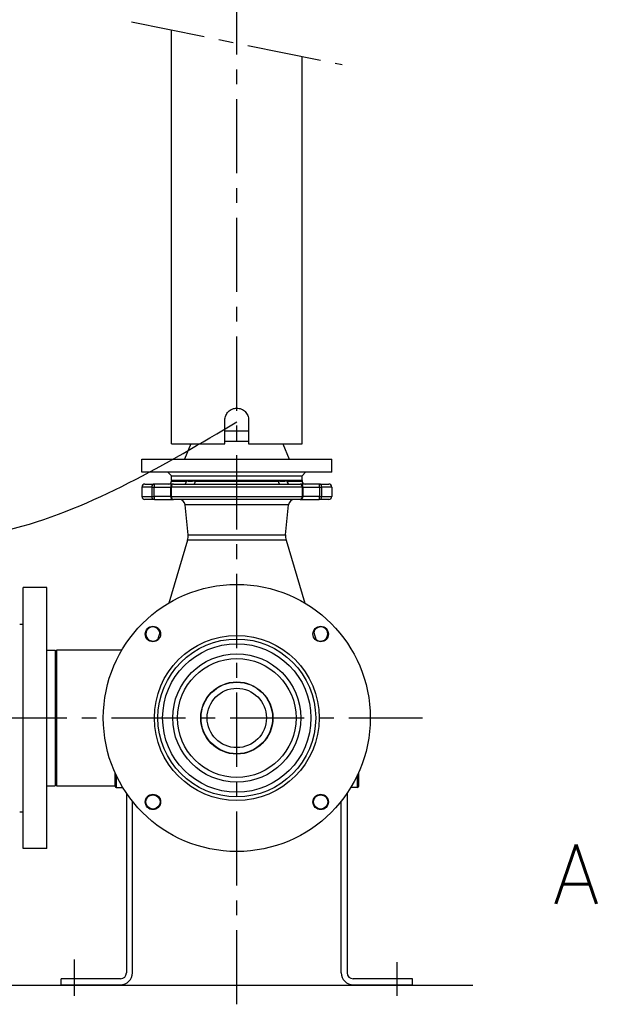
# Model space of a CAD drawing. Header units: millimetres. Extents: x 0 to 5940, y 0 to 4200.
# Tile 37 of 55: x 1237 to 1728, y 2825 to 3654. Entities that reach past the tile are written whole.
import ezdxf

# ---------------------------------------------------------------- set-up
doc = ezdxf.new("R2010")
doc.units = ezdxf.units.MM
doc.header["$LTSCALE"] = 50
doc.linetypes.add('MITTE', pattern=[2, 1.25, -0.25, 0.25, -0.25])
for name, color, linetype in [('02-LINIE-035', 2, 'CONTINUOUS'), ('03-LINIE-050', 3, 'CONTINUOUS'), ('05-ACHSE', 1, 'MITTE'), ('12-TEXT-050', 3, 'CONTINUOUS')]:
    doc.layers.add(name, color=color, linetype=linetype)
doc.styles.add('ACA_NORM', font='ROMANS.SHX')

msp = doc.modelspace()

# ---------------------------------------------------------------- linework, layer by layer
at = {"layer": '02-LINIE-035'}
for p, q in [((1365.03, 3296.78), (1365.03, 3645.26)), ((1475.03, 3296.78), (1475.03, 3622.96)), ((1410.03, 3296.78), (1410.03, 3316.78)), ((1430.03, 3316.78), (1430.03, 3296.78)), ((1410.03, 3307.78), (1430.03, 3307.78)), ((1410.03, 3307.78), (1430.03, 3307.78)), ((1365.03, 3296.78), (1410.03, 3296.78)), ((1381.19, 3296.78), (1376.03, 3283.78)), ((1430.03, 3298.78), (1410.03, 3298.78)), ((1430.03, 3296.78), (1475.03, 3296.78)), ((1458.87, 3296.78), (1464.03, 3283.78)), ((1340.03, 3283.78), (1500.03, 3283.78)), ((1340.03, 3272.78), (1340.03, 3283.78)), ((1500.03, 3272.78), (1500.03, 3283.78)), ((1500.03, 3272.78), (1340.03, 3272.78)), ((1365.03, 3269.78), (1362.03, 3272.78)), ((1365.03, 3269.78), (1475.03, 3269.78)), ((1365.03, 3265.78), (1365.03, 3269.78)), ((1365.03, 3269.78), (1475.03, 3269.78)), ((1475.03, 3269.78), (1478.03, 3272.78)), ((1475.03, 3265.78), (1475.03, 3269.78)), ((1348.33, 3260.28), (1340.03, 3260.28)), ((1340.03, 3260.28), (1340.03, 3252.28)), ((1342.53, 3262.78), (1350.57, 3262.78)), ((1348.33, 3260.28), (1350.35, 3260.28)), ((1348.33, 3260.28), (1348.33, 3252.28)), ((1350.35, 3260.28), (1364.11, 3260.28)), ((1350.35, 3252.28), (1350.35, 3260.28)), ((1366.61, 3262.78), (1350.57, 3262.78)), ((1364.11, 3260.28), (1364.89, 3260.28)), ((1364.11, 3260.28), (1364.11, 3252.28)), ((1475.17, 3260.28), (1364.89, 3260.28)), ((1364.89, 3252.28), (1364.89, 3260.28)), ((1365.03, 3265.78), (1475.03, 3265.78)), ((1475.03, 3265.78), (1365.03, 3265.78)), ((1365.03, 3265.78), (1365.03, 3265.28)), ((1365.03, 3265.28), (1377.61, 3265.28)), ((1366.61, 3262.78), (1473.45, 3262.78)), ((1385.02, 3265.28), (1455.04, 3265.28)), ((1462.45, 3265.28), (1475.03, 3265.28)), ((1489.49, 3262.78), (1473.45, 3262.78)), ((1475.03, 3265.78), (1475.03, 3265.28)), ((1475.17, 3260.28), (1475.95, 3260.28)), ((1475.17, 3260.28), (1475.17, 3252.28)), ((1475.95, 3260.28), (1489.71, 3260.28)), ((1475.95, 3252.28), (1475.95, 3260.28)), ((1489.49, 3262.78), (1497.53, 3262.78)), ((1489.71, 3260.28), (1491.73, 3260.28)), ((1489.71, 3260.28), (1489.71, 3252.28)), ((1500.03, 3260.28), (1491.73, 3260.28)), ((1491.73, 3252.28), (1491.73, 3260.28)), ((1500.03, 3260.28), (1500.03, 3252.28)), ((1340.03, 3252.28), (1348.33, 3252.28)), ((1348.33, 3252.28), (1350.35, 3252.28)), ((1364.11, 3252.28), (1350.35, 3252.28)), ((1364.11, 3252.28), (1364.89, 3252.28)), ((1364.89, 3252.28), (1475.17, 3252.28)), ((1475.17, 3252.28), (1475.95, 3252.28)), ((1489.71, 3252.28), (1475.95, 3252.28)), ((1489.71, 3252.28), (1491.73, 3252.28)), ((1491.73, 3252.28), (1500.03, 3252.28)), ((1350.57, 3249.78), (1342.53, 3249.78)), ((1350.57, 3249.78), (1366.61, 3249.78)), ((1473.45, 3249.78), (1366.61, 3249.78)), ((1463.59, 3245.27), (1376.47, 3245.27)), ((1378.95, 3220.14), (1376.47, 3245.27)), ((1461.11, 3220.14), (1463.59, 3245.27)), ((1473.45, 3249.78), (1489.49, 3249.78)), ((1497.53, 3249.78), (1489.49, 3249.78)), ((1378.95, 3220.14), (1461.11, 3220.14)), ((1378.5, 3215.52), (1362.61, 3162.53)), ((1461.56, 3215.52), (1378.5, 3215.52)), ((1461.56, 3215.52), (1477.44, 3162.53)), ((1240.03, 2955.78), (1240.03, 3175.78)), ((1260.03, 3175.78), (1240.03, 3175.78)), ((1260.03, 2955.78), (1260.03, 3175.78)), ((1237.03, 3144.78), (1240.03, 3144.78)), ((1355.45, 3138.64), (1353.26, 3131.33)), ((1484.6, 3138.64), (1486.8, 3131.33)), ((1260.03, 3122.93), (1267.03, 3122.93)), ((1267.03, 3122.93), (1267.03, 3008.63)), ((1268.03, 3122.93), (1268.03, 3008.63)), ((1323.13, 3122.93), (1268.03, 3122.93)), ((1317.43, 3008.08), (1317.43, 3019.48)), ((1522.63, 3019.48), (1522.63, 3008.08)), ((1318.23, 3017.9), (1318.23, 3007.28)), ((1521.83, 3007.28), (1521.83, 3017.9)), ((1260.03, 3008.63), (1267.03, 3008.63)), ((1268.03, 3008.63), (1317.43, 3008.63)), ((1318.23, 3007.28), (1323.94, 3007.28)), ((1327.03, 3002.48), (1327.03, 2851.09)), ((1513.03, 3002.48), (1513.03, 2851.09)), ((1521.83, 3007.28), (1516.12, 3007.28)), ((1332.03, 2851.09), (1332.03, 2995.7)), ((1508.03, 2851.09), (1508.03, 2995.7)), ((1237.03, 2986.78), (1240.03, 2986.78)), ((1260.03, 2955.78), (1240.03, 2955.78)), ((1322.03, 2846.09), (1272.03, 2846.09)), ((1272.03, 2841.09), (1272.03, 2846.09)), ((1568.03, 2846.09), (1518.03, 2846.09)), ((1568.03, 2841.09), (1568.03, 2846.09)), ((1272.03, 2841.09), (1322.03, 2841.09)), ((1518.03, 2841.09), (1568.03, 2841.09))]:
    msp.add_line(p, q, dxfattribs=at)
for centre, radius in [((1420.03, 3065.78), 112.5), ((1349.32, 3136.5), 6.5), ((1420.03, 3065.78), 69.5), ((1490.74, 3136.5), 6.5), ((1420.03, 3065.78), 66.5), ((1420.03, 3065.78), 62.5), ((1420.03, 3065.78), 54), ((1420.03, 3065.78), 50), ((1420.03, 3065.78), 30.4), ((1420.03, 3065.78), 30.15), ((1420.03, 3065.78), 25), ((1349.32, 2995.07), 6.5), ((1349.32, 2995.07), 6), ((1490.74, 2995.07), 6.5), ((1490.74, 2995.07), 6)]:
    msp.add_circle(centre, radius, dxfattribs=at)
for centre, radius, start, end in [((1342.53, 3260.28), 2.5, 90, 180), ((1362.53, 3265.28), 2.5, 270, 0), ((1366.61, 3260.28), 2.5, 90, 180), ((1473.45, 3260.28), 2.5, 0, 90), ((1477.53, 3265.28), 2.5, 180, 270), ((1497.53, 3260.28), 2.5, 0, 90), ((1342.53, 3252.28), 2.5, 180, 270), ((1366.61, 3252.28), 2.5, 180, 270), ((1473.45, 3252.28), 2.5, 270, 0), ((1497.53, 3252.28), 2.5, 270, 0), ((1371.5, 3244.78), 5, 5.61894, 90), ((1468.56, 3244.78), 5, 90, 174.38106), ((1367, 3218.96), 12, 343.31337, 5.61894), ((1473.05, 3218.96), 12, 174.38106, 196.68663), ((1349.32, 3136.5), 6, 12.06181, 314.56494), ((1490.74, 3136.5), 6, 225.43506, 167.93819), ((1318.23, 3019.48), 0.8, 170.64964, 180), ((1521.83, 3019.48), 0.8, 0, 9.35036), ((1318.23, 3008.08), 0.8, 180, 270), ((1521.83, 3008.08), 0.8, 270, 0), ((1322.03, 2851.09), 10, 270, 0), ((1322.03, 2851.09), 5, 270, 0), ((1518.03, 2851.09), 10, 180, 270), ((1518.03, 2851.09), 5, 180, 270)]:
    msp.add_arc(centre, radius, start, end, dxfattribs=at)
for centre, major_axis, ratio, start_param, end_param in [((1350.57, 3260.28), (0, 2.5), 0.896285, 0, 1.570796), ((1350.57, 3260.28), (0, 2.5), 0.087156, 0, 1.570796), ((1366.61, 3260.28), (0, 2.5), 0.689252, 0, 1.570796), ((1375.68, 3265.28), (0, -2.5), 0.771256, 0, 1.570796), ((1383.43, 3265.28), (0, -2.5), 0.636525, 0, 1.570796), ((1456.63, 3265.28), (0, -2.5), 0.636525, 4.712389, 6.283185), ((1464.38, 3265.28), (0, -2.5), 0.771256, 4.712389, 6.283185), ((1473.45, 3260.28), (0, 2.5), 0.689252, 4.712389, 6.283185), ((1489.49, 3260.28), (0, 2.5), 0.896285, 4.712389, 6.283185), ((1489.49, 3260.28), (0, 2.5), 0.087156, 4.712389, 6.283185), ((1350.57, 3252.28), (0, -2.5), 0.896285, 4.712389, 6.283185), ((1350.57, 3252.28), (0, -2.5), 0.087156, 4.712389, 6.283185), ((1366.61, 3252.28), (0, -2.5), 0.689252, 4.712389, 6.283185), ((1473.45, 3252.28), (0, -2.5), 0.689252, 0, 1.570796), ((1489.49, 3252.28), (0, -2.5), 0.087156, 0, 1.570796), ((1489.49, 3252.28), (0, -2.5), 0.896285, 0, 1.570796)]:
    msp.add_ellipse(centre, major_axis=major_axis, ratio=ratio, start_param=start_param, end_param=end_param, dxfattribs=at)
for points, knots in [([(1410.03, 3316.78), (1410.03, 3318.04), (1410.28, 3319.38), (1411.3, 3321.85), (1412.07, 3322.97), (1413.84, 3324.74), (1414.97, 3325.51), (1417.43, 3326.53), (1418.77, 3326.78), (1421.29, 3326.78), (1422.63, 3326.53), (1425.09, 3325.51), (1426.21, 3324.74), (1427.99, 3322.97), (1428.76, 3321.85), (1429.78, 3319.38), (1430.03, 3318.04), (1430.03, 3316.78)], [-3.020728, -3.020728, -3.020728, -3.020728, -2.64313, -2.64313, -2.265532, -2.265532, -1.887948, -1.887948, -1.510364, -1.510364, -1.13278, -1.13278, -0.755196, -0.755196, -0.377598, -0.377598, 0, 0, 0, 0]), ([(1385.02, 3265.28), (1384.46, 3265.28), (1383.91, 3265.21), (1382.74, 3265.02), (1382.12, 3264.91), (1380.75, 3264.84), (1380.01, 3264.94), (1378.72, 3265.18), (1378.16, 3265.28), (1377.61, 3265.28)], [-3.141593, -3.141593, -3.141593, -3.141593, -1.837026, -1.837026, -0.319129, -0.319129, 1.599146, 1.599146, 3.141593, 3.141593, 3.141593, 3.141593]), ([(1462.45, 3265.28), (1461.98, 3265.28), (1461.51, 3265.21), (1460.47, 3265.02), (1459.89, 3264.91), (1458.55, 3264.84), (1457.77, 3264.94), (1456.35, 3265.18), (1455.7, 3265.28), (1455.04, 3265.28)], [-3.141593, -3.141593, -3.141593, -3.141593, -1.837026, -1.837026, -0.319129, -0.319129, 1.599146, 1.599146, 3.141593, 3.141593, 3.141593, 3.141593])]:
    msp.add_open_spline(points, degree=3, knots=knots, dxfattribs=at)
at = {"layer": '03-LINIE-050'}
msp.add_line((502.03, 2840.78), (1618.86, 2840.78), dxfattribs=at)
msp.add_open_spline([(972.03, 3245.78), (1013.88, 3232.44), (1098.6, 3205.42), (1260.75, 3220.47), (1359.82, 3279.41), (1420.03, 3315.22)], degree=3, knots=[0, 0, 0, 0, 130.865162, 264.949702, 472.651133, 472.651133, 472.651133, 472.651133], dxfattribs=at)
at = {"layer": '05-ACHSE'}
for p, q in [((1420.03, 2824.6), (1420.03, 3957.26)), ((1331.35, 3652.09), (1508.71, 3616.13)), ((714.32, 3065.78), (1576.42, 3065.78)), ((1283.11, 2831.63), (1283.11, 2862.22)), ((1555.11, 2831.63), (1555.11, 2860.19))]:
    msp.add_line(p, q, dxfattribs=at)

# ---------------------------------------------------------------- texts
at = {"layer": '12-TEXT-050', "style": 'ACA_NORM'}
msp.add_text('A', height=50, dxfattribs=at).set_placement((1686.91, 2909.22))

doc.saveas('drawing.dxf')
